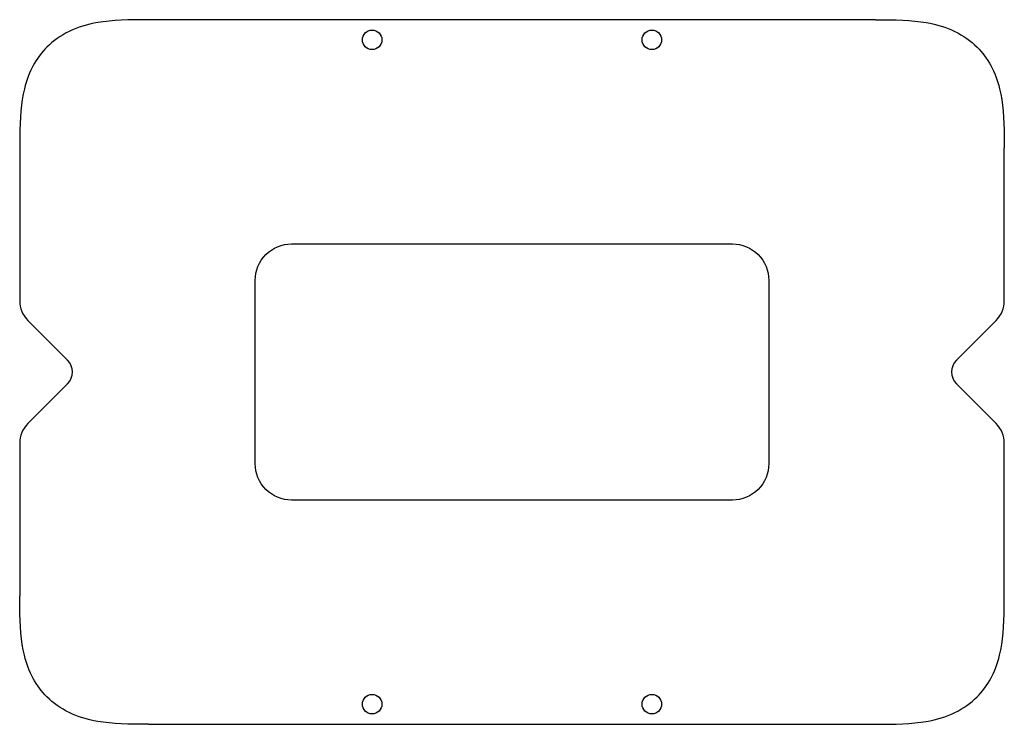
# Model space of a CAD drawing. Header units: millimetres. Extents: x -88 to 88, y -230 to -104.
import ezdxf

# ---------------------------------------------------------------- set-up
doc = ezdxf.new("R2010")
doc.units = ezdxf.units.MM
doc.layers.get('0').update_dxf_attribs({"linetype": 'CONTINUOUS'})

msp = doc.modelspace()

# ---------------------------------------------------------------- linework, layer by layer
for p, q in [((65, -103.9), (-65, -103.9)), ((-88, -126.9), (-88, -154.16)), ((88, -154.16), (88, -126.9)), ((-86.54, -157.7), (-79.45, -164.78)), ((79.45, -164.78), (86.54, -157.7)), ((-79.45, -169.02), (-86.54, -176.1)), ((86.54, -176.1), (79.45, -169.02)), ((-88, -179.64), (-88, -206.9)), ((88, -206.9), (88, -179.64)), ((-65, -229.9), (65, -229.9))]:
    msp.add_line(p, q)
msp.add_lwpolyline([(-39.4, -144), (39.4, -144, -0.414214), (45.9, -150.5), (45.9, -183.3, -0.414214), (39.4, -189.8), (-39.4, -189.8, -0.414214), (-45.9, -183.3), (-45.9, -150.5, -0.414214)], format="xyb", close=True)
for centre in [(-25, -107.5), (25, -107.5), (-25, -226.3), (25, -226.3)]:
    msp.add_circle(centre, 1.75)
for centre, radius, start, end in [((-83, -154.16), 5, 180, 225), ((83, -154.16), 5, -45, 0), ((-81.57, -166.9), 3, -45, 45), ((81.57, -166.9), 3, 135, 225), ((-83, -179.64), 5, 135, 180), ((83, -179.64), 5, 0, 45)]:
    msp.add_arc(centre, radius, start, end)
for points in [[(-65, -103.9), (-68.45, -103.9), (-71.43, -103.95), (-74.06, -104.41), (-77.81, -105.06), (-80.86, -106.52), (-83.13, -108.8), (-85.06, -110.73), (-86.41, -113.23), (-87.16, -116.24), (-87.78, -118.73), (-87.97, -121.56), (-87.99, -124.81), (-88, -125.49), (-88, -126.18), (-88, -126.9)], [(65, -103.9), (68.45, -103.9), (71.43, -103.95), (74.06, -104.41), (77.81, -105.06), (80.86, -106.52), (83.13, -108.8), (85.06, -110.73), (86.41, -113.23), (87.16, -116.24), (87.78, -118.73), (87.97, -121.56), (87.99, -124.81), (88, -125.49), (88, -126.18), (88, -126.9)], [(-65, -229.9), (-68.45, -229.9), (-71.43, -229.85), (-74.06, -229.39), (-77.81, -228.74), (-80.86, -227.28), (-83.13, -225), (-85.06, -223.07), (-86.41, -220.57), (-87.16, -217.56), (-87.78, -215.07), (-87.97, -212.24), (-87.99, -208.99), (-88, -208.31), (-88, -207.62), (-88, -206.9)], [(65, -229.9), (68.45, -229.9), (71.43, -229.85), (74.06, -229.39), (77.81, -228.74), (80.86, -227.28), (83.13, -225), (85.06, -223.07), (86.41, -220.57), (87.16, -217.56), (87.78, -215.07), (87.97, -212.24), (87.99, -208.99), (88, -208.31), (88, -207.62), (88, -206.9)]]:
    msp.add_open_spline(points, degree=3, knots=[-1, -1, -1, -1, -0.793269, -0.793269, -0.793269, -0.499438, -0.499438, -0.499438, -0.249719, -0.249719, -0.249719, -0.043017, -0.043017, -0.043017, 0, 0, 0, 0])

doc.saveas('drawing.dxf')
